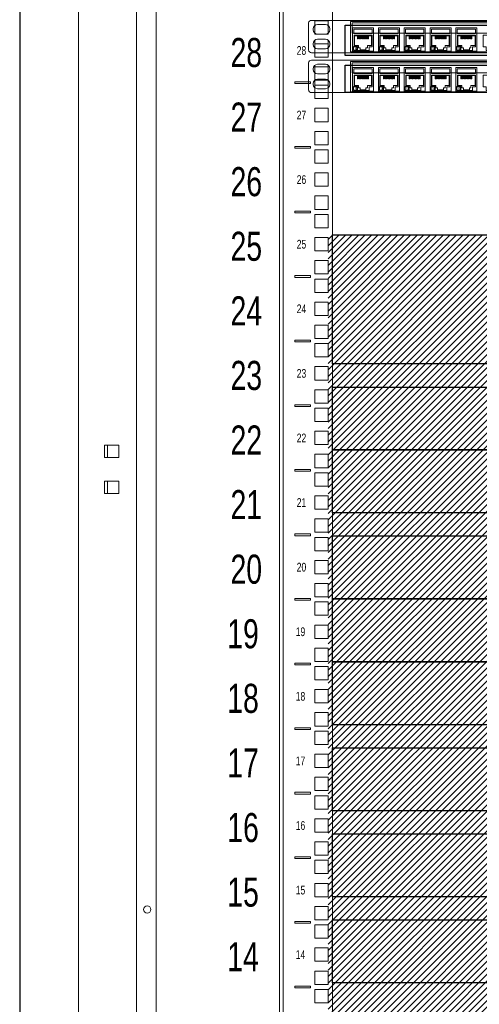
# Model space of a CAD drawing. Header units: millimetres. Extents: x -1087 to 3984, y -274 to 1871.
# Tile 2 of 16: x -1087 to -771, y 404 to 1081. Entities that reach past the tile are written whole.
import ezdxf
from ezdxf.enums import TextEntityAlignment as Align

# ---------------------------------------------------------------- set-up
doc = ezdxf.new("R2010")
doc.units = ezdxf.units.MM
for name, color, linetype, lineweight in [('2DE_OBJ_BKT-pp', 93, 'Continuous', 5), ('2DE_OBJ_TXT', 53, 'Continuous', 5), ('2DE_TXT', 7, 'Continuous', 9), ('CP_DETAL', 33, 'Continuous', 9)]:
    doc.layers.add(name, color=color, linetype=linetype, lineweight=lineweight)
doc.layers.add('_IE_Gniazdo_LAN_TV', color=5, linetype='Continuous')
doc.styles.add('CP_ATTR', font='ARIAL.TTF')
doc.styles.get("Standard").update_dxf_attribs({"font": 'ARIAL.TTF'})

# ---------------------------------------------------------------- blocks, each defined once
blk = doc.blocks.new('2d_bkt_switchward_1_04_5py1std')
for points in [[(0, 1940.5), (0, 49.5), (40, 49.5), (40, 1940.5), (0, 1940.5)], [(53.5, 1930), (53.5, 60)], [(138.5, 60), (138.5, 1930), (138.5, 1930)], [(141, 60), (141, 1930), (141, 1930)], [(20, 1011.79), (28, 1011.79), (28, 1003.29), (20, 1003.29), (20, 1011.79), (18, 1011.79), (18, 1003.29), (20, 1003.29)], [(20, 987.04), (28, 987.04), (28, 978.54), (20, 978.54), (20, 987.04), (18, 987.04), (18, 978.54), (20, 978.54)]]:
    blk.add_lwpolyline(points)
blk.add_circle((47.46, 692.21), 2.5)
at = {"layer": 'CP_DETAL'}
for points in [[(175, 60), (175, 1930), (175, 1930)], [(162.9, 1294.7), (172.1, 1294.7), (172.1, 1303.9), (162.9, 1303.9), (162.9, 1294.7)], [(162.9, 1278.82), (172.1, 1278.82), (172.1, 1288.02), (162.9, 1288.02), (162.9, 1278.82)], [(162.9, 1262.95), (172.1, 1262.95), (172.1, 1272.15), (162.9, 1272.15), (162.9, 1262.95)], [(149.01, 1261.8), (160.01, 1261.8), (160.01, 1260.6), (149.01, 1260.6), (149.01, 1261.8)], [(162.9, 1250.25), (172.1, 1250.25), (172.1, 1259.45), (162.9, 1259.45), (162.9, 1250.25)], [(162.9, 1234.38), (172.1, 1234.38), (172.1, 1243.57), (162.9, 1243.57), (162.9, 1234.38)], [(162.9, 1218.5), (172.1, 1218.5), (172.1, 1227.7), (162.9, 1227.7), (162.9, 1218.5)], [(149.01, 1217.35), (160.01, 1217.35), (160.01, 1216.15), (149.01, 1216.15), (149.01, 1217.35)], [(162.9, 1205.8), (172.1, 1205.8), (172.1, 1215), (162.9, 1215), (162.9, 1205.8)], [(162.9, 1189.93), (172.1, 1189.93), (172.1, 1199.13), (162.9, 1199.13), (162.9, 1189.93)], [(162.9, 1174.05), (172.1, 1174.05), (172.1, 1183.25), (162.9, 1183.25), (162.9, 1174.05)], [(149.01, 1172.9), (160.01, 1172.9), (160.01, 1171.7), (149.01, 1171.7), (149.01, 1172.9)], [(162.9, 1161.35), (172.1, 1161.35), (172.1, 1170.55), (162.9, 1170.55), (162.9, 1161.35)], [(162.9, 1145.48), (172.1, 1145.48), (172.1, 1154.68), (162.9, 1154.68), (162.9, 1145.48)], [(162.9, 1129.6), (172.1, 1129.6), (172.1, 1138.8), (162.9, 1138.8), (162.9, 1129.6)], [(149.01, 1128.45), (160.01, 1128.45), (160.01, 1127.25), (149.01, 1127.25), (149.01, 1128.45)], [(162.9, 1116.9), (172.1, 1116.9), (172.1, 1126.1), (162.9, 1126.1), (162.9, 1116.9)], [(162.9, 1101.03), (172.1, 1101.03), (172.1, 1110.23), (162.9, 1110.23), (162.9, 1101.03)], [(162.9, 1085.15), (172.1, 1085.15), (172.1, 1094.35), (162.9, 1094.35), (162.9, 1085.15)], [(149.01, 1084), (160.01, 1084), (160.01, 1082.8), (149.01, 1082.8), (149.01, 1084)], [(162.9, 1072.45), (172.1, 1072.45), (172.1, 1081.65), (162.9, 1081.65), (162.9, 1072.45)], [(162.9, 1056.58), (172.1, 1056.58), (172.1, 1065.78), (162.9, 1065.78), (162.9, 1056.58)], [(162.9, 1040.7), (172.1, 1040.7), (172.1, 1049.9), (162.9, 1049.9), (162.9, 1040.7)], [(149.01, 1039.55), (160.01, 1039.55), (160.01, 1038.35), (149.01, 1038.35), (149.01, 1039.55)], [(162.9, 1028), (172.1, 1028), (172.1, 1037.2), (162.9, 1037.2), (162.9, 1028)], [(162.9, 1012.13), (172.1, 1012.13), (172.1, 1021.32), (162.9, 1021.32), (162.9, 1012.13)], [(162.9, 996.25), (172.1, 996.25), (172.1, 1005.45), (162.9, 1005.45), (162.9, 996.25)], [(149.01, 995.1), (160.01, 995.1), (160.01, 993.9), (149.01, 993.9), (149.01, 995.1)], [(162.9, 983.55), (172.1, 983.55), (172.1, 992.75), (162.9, 992.75), (162.9, 983.55)], [(162.9, 967.68), (172.1, 967.68), (172.1, 976.88), (162.9, 976.88), (162.9, 967.68)], [(162.9, 951.8), (172.1, 951.8), (172.1, 961), (162.9, 961), (162.9, 951.8)], [(149.01, 950.65), (160.01, 950.65), (160.01, 949.45), (149.01, 949.45), (149.01, 950.65)], [(162.9, 939.1), (172.1, 939.1), (172.1, 948.3), (162.9, 948.3), (162.9, 939.1)], [(162.9, 923.23), (172.1, 923.23), (172.1, 932.43), (162.9, 932.43), (162.9, 923.23)], [(162.9, 907.35), (172.1, 907.35), (172.1, 916.55), (162.9, 916.55), (162.9, 907.35)], [(149.01, 906.2), (160.01, 906.2), (160.01, 905), (149.01, 905), (149.01, 906.2)], [(162.9, 894.65), (172.1, 894.65), (172.1, 903.85), (162.9, 903.85), (162.9, 894.65)], [(162.9, 878.78), (172.1, 878.78), (172.1, 887.98), (162.9, 887.98), (162.9, 878.78)], [(162.9, 862.9), (172.1, 862.9), (172.1, 872.1), (162.9, 872.1), (162.9, 862.9)], [(149.01, 861.75), (160.01, 861.75), (160.01, 860.55), (149.01, 860.55), (149.01, 861.75)], [(162.9, 850.2), (172.1, 850.2), (172.1, 859.4), (162.9, 859.4), (162.9, 850.2)], [(162.9, 834.33), (172.1, 834.33), (172.1, 843.52), (162.9, 843.52), (162.9, 834.33)], [(162.9, 818.45), (172.1, 818.45), (172.1, 827.65), (162.9, 827.65), (162.9, 818.45)], [(149.01, 817.3), (160.01, 817.3), (160.01, 816.1), (149.01, 816.1), (149.01, 817.3)], [(162.9, 805.75), (172.1, 805.75), (172.1, 814.95), (162.9, 814.95), (162.9, 805.75)], [(162.9, 789.88), (172.1, 789.88), (172.1, 799.08), (162.9, 799.08), (162.9, 789.88)], [(162.9, 774), (172.1, 774), (172.1, 783.2), (162.9, 783.2), (162.9, 774)], [(149.01, 772.85), (160.01, 772.85), (160.01, 771.65), (149.01, 771.65), (149.01, 772.85)], [(162.9, 761.3), (172.1, 761.3), (172.1, 770.5), (162.9, 770.5), (162.9, 761.3)], [(162.9, 745.43), (172.1, 745.43), (172.1, 754.63), (162.9, 754.63), (162.9, 745.43)], [(162.9, 729.55), (172.1, 729.55), (172.1, 738.75), (162.9, 738.75), (162.9, 729.55)], [(149.01, 728.4), (160.01, 728.4), (160.01, 727.2), (149.01, 727.2), (149.01, 728.4)], [(162.9, 716.85), (172.1, 716.85), (172.1, 726.05), (162.9, 726.05), (162.9, 716.85)], [(162.9, 700.98), (172.1, 700.98), (172.1, 710.18), (162.9, 710.18), (162.9, 700.98)], [(162.9, 685.1), (172.1, 685.1), (172.1, 694.3), (162.9, 694.3), (162.9, 685.1)], [(149.01, 683.95), (160.01, 683.95), (160.01, 682.75), (149.01, 682.75), (149.01, 683.95)], [(162.9, 672.4), (172.1, 672.4), (172.1, 681.6), (162.9, 681.6), (162.9, 672.4)], [(162.9, 656.52), (172.1, 656.52), (172.1, 665.72), (162.9, 665.72), (162.9, 656.52)], [(162.9, 640.65), (172.1, 640.65), (172.1, 649.85), (162.9, 649.85), (162.9, 640.65)], [(149.01, 639.5), (160.01, 639.5), (160.01, 638.3), (149.01, 638.3), (149.01, 639.5)], [(162.9, 627.95), (172.1, 627.95), (172.1, 637.15), (162.9, 637.15), (162.9, 627.95)]]:
    blk.add_lwpolyline(points, dxfattribs=at)
at = {"style": 'CP_ATTR', "flags": 9}
for tag in ['ARTICLE', 'PRODUCT-TYPE', 'PRODUCER', 'CHARACTER', 'OTHER']:
    blk.add_attdef(tag, text='', height=0.00005, dxfattribs=at).set_placement((167.41, 67.69), align=Align.MIDDLE_LEFT)
at = {"layer": '2DE_OBJ_TXT', "width": 0.7}
for s, p in [('28', (104.81, 1272)), ('27', (104.81, 1227.55)), ('26', (104.81, 1183.1)), ('25', (104.81, 1138.65)), ('24', (104.81, 1094.2)), ('23', (104.81, 1049.75)), ('22', (104.81, 1005.3)), ('21', (104.81, 960.85)), ('20', (104.81, 916.4)), ('19', (102.57, 871.95)), ('18', (102.57, 827.5)), ('17', (102.57, 783.05)), ('16', (102.57, 738.6)), ('15', (102.57, 694.15)), ('14', (102.57, 649.7))]:
    blk.add_text(s, height=20, dxfattribs=at).set_placement(p)
at = {"layer": '2DE_TXT', "width": 0.7}
for s, p in [('28', (150.42, 1280.4)), ('27', (150.42, 1235.95)), ('26', (150.42, 1191.5)), ('25', (150.42, 1147.05)), ('24', (150.42, 1102.6)), ('23', (150.42, 1058.15)), ('22', (150.42, 1013.7)), ('21', (150.42, 969.25)), ('20', (150.42, 924.8)), ('19', (149.75, 880.35)), ('18', (149.75, 835.9)), ('17', (149.75, 791.45)), ('16', (149.75, 747)), ('15', (149.75, 702.55)), ('14', (149.75, 658.1))]:
    blk.add_text(s, height=6, dxfattribs=at).set_placement(p)
at = {"layer": '2DE_TXT', "style": 'CP_ATTR', "width": 0.8}
for tag, p in [('NAME', (7.18, 2020.54)), ('ORDER-NO', (7.18, 2002.94))]:
    blk.add_attdef(tag, text='', height=10, dxfattribs=at).set_placement(p, align=Align.MIDDLE_LEFT)
blk = doc.blocks.new('2hpn_bkt_55_erfvrtvr_pu')
for p, q in [((-4.6, -2.63), (-4.6, 2.63)), ((4.6, 2.63), (4.6, -2.63)), ((460.2, -2.63), (460.2, 2.63)), ((469.4, 2.63), (469.4, -2.63)), ((-4.6, -12.83), (-4.6, -7.57)), ((4.6, -7.57), (4.6, -12.83)), ((460.2, -12.83), (460.2, -7.57)), ((469.4, -7.57), (469.4, -12.83))]:
    blk.add_line(p, q)
for points in [[(-6.9, -16.15), (-6.9, -16.15), (-6.9, -16.15), (-6.9, -16.15), (471.7, -16.15), (471.7, -16.15), (471.7, -16.15, 0.41425), (473.7, -14.15), (473.7, -14.15), (473.7, 4.05, 0.414021), (471.7, 6.05), (471.7, 6.05), (-6.9, 6.05, 0.414214), (-8.9, 4.33), (-8.9, 4.33), (-8.9, -14.25, 0.414214), (-6.9, -16.15), (-6.9, -16.15)], [(-2.75, 3.3), (-2.75, 3.3), (2.75, 3.3, -0.401538), (5.75, 0.3), (5.75, 0.3), (5.75, -0.3, -0.401538), (2.75, -3.3), (2.75, -3.3), (-2.75, -3.3, -0.401538), (-5.75, -0.3), (-5.75, -0.3), (-5.75, 0.2, -0.409645), (-2.75, 3.3), (-2.75, 3.3)], [(462.05, 3.3), (462.05, 3.3), (467.55, 3.3, -0.401538), (470.55, 0.3), (470.55, 0.3), (470.55, -0.3, -0.401538), (467.55, -3.3), (467.55, -3.3), (462.05, -3.3, -0.401538), (459.05, -0.3), (459.05, -0.3), (459.05, 0.2, -0.409645), (462.05, 3.3), (462.05, 3.3)], [(-2.75, -6.9), (-2.75, -6.9), (2.75, -6.9, -0.401538), (5.75, -9.9), (5.75, -9.9), (5.75, -10.5, -0.401538), (2.75, -13.5), (2.75, -13.5), (-2.75, -13.5, -0.401538), (-5.75, -10.5), (-5.75, -10.5), (-5.75, -10, -0.409645), (-2.75, -6.9), (-2.75, -6.9)], [(462.05, -6.9), (462.05, -6.9), (467.55, -6.9, -0.401538), (470.55, -9.9), (470.55, -9.9), (470.55, -10.5, -0.401538), (467.55, -13.5), (467.55, -13.5), (462.05, -13.5, -0.401538), (459.05, -10.5), (459.05, -10.5), (459.05, -10, -0.409645), (462.05, -6.9), (462.05, -6.9)]]:
    blk.add_lwpolyline(points, format="xyb")
for points in [[(20, 5.25), (126.4, 5.29), (126.4, -15.56), (20, -15.46), (20, 5.25)], [(21.13, -2.69), (21.13, 4.31), (125.13, 4.31), (125.13, -2.69), (21.13, -2.69)], [(126.8, 5.15), (233.2, 5.19), (233.2, -15.66), (126.8, -15.56), (126.8, 5.15)], [(127.93, -2.79), (127.93, 4.21), (231.93, 4.21), (231.93, -2.79), (127.93, -2.79)], [(233.6, 5.05), (340, 5.09), (340, -15.76), (233.6, -15.66), (233.6, 5.05)], [(234.73, -2.89), (234.73, 4.11), (338.73, 4.11), (338.73, -2.89), (234.73, -2.89)], [(340.4, 4.95), (446.8, 4.99), (446.8, -15.86), (340.4, -15.76), (340.4, 4.95)], [(341.53, -2.99), (341.53, 4.01), (445.53, 4.01), (445.53, -2.99), (341.53, -2.99)], [(22.38, -4.19), (22.38, -12.19), (24.38, -12.19), (24.38, -14.69), (32.88, -14.69), (32.88, -12.19), (34.88, -12.19), (34.88, -4.19), (22.38, -4.19)], [(40.18, -4.19), (40.18, -12.19), (42.18, -12.19), (42.18, -14.69), (50.68, -14.69), (50.68, -12.19), (52.68, -12.19), (52.68, -4.19), (40.18, -4.19)], [(57.98, -4.19), (57.98, -12.19), (59.98, -12.19), (59.98, -14.69), (68.48, -14.69), (68.48, -12.19), (70.48, -12.19), (70.48, -4.19), (57.98, -4.19)], [(75.78, -4.19), (75.78, -12.19), (77.78, -12.19), (77.78, -14.69), (86.28, -14.69), (86.28, -12.19), (88.28, -12.19), (88.28, -4.19), (75.78, -4.19)], [(93.58, -4.19), (93.58, -12.19), (95.58, -12.19), (95.58, -14.69), (104.08, -14.69), (104.08, -12.19), (106.08, -12.19), (106.08, -4.19), (93.58, -4.19)], [(111.38, -4.19), (111.38, -12.19), (113.38, -12.19), (113.38, -14.69), (121.88, -14.69), (121.88, -12.19), (123.88, -12.19), (123.88, -4.19), (111.38, -4.19)], [(129.18, -4.29), (129.18, -12.29), (131.18, -12.29), (131.18, -14.79), (139.68, -14.79), (139.68, -12.29), (141.68, -12.29), (141.68, -4.29), (129.18, -4.29)], [(146.98, -4.29), (146.98, -12.29), (148.98, -12.29), (148.98, -14.79), (157.48, -14.79), (157.48, -12.29), (159.48, -12.29), (159.48, -4.29), (146.98, -4.29)], [(164.78, -4.29), (164.78, -12.29), (166.78, -12.29), (166.78, -14.79), (175.28, -14.79), (175.28, -12.29), (177.28, -12.29), (177.28, -4.29), (164.78, -4.29)], [(182.58, -4.29), (182.58, -12.29), (184.58, -12.29), (184.58, -14.79), (193.08, -14.79), (193.08, -12.29), (195.08, -12.29), (195.08, -4.29), (182.58, -4.29)], [(200.38, -4.29), (200.38, -12.29), (202.38, -12.29), (202.38, -14.79), (210.88, -14.79), (210.88, -12.29), (212.88, -12.29), (212.88, -4.29), (200.38, -4.29)], [(218.18, -4.29), (218.18, -12.29), (220.18, -12.29), (220.18, -14.79), (228.68, -14.79), (228.68, -12.29), (230.68, -12.29), (230.68, -4.29), (218.18, -4.29)], [(235.98, -4.39), (235.98, -12.39), (237.98, -12.39), (237.98, -14.89), (246.48, -14.89), (246.48, -12.39), (248.48, -12.39), (248.48, -4.39), (235.98, -4.39)], [(253.78, -4.39), (253.78, -12.39), (255.78, -12.39), (255.78, -14.89), (264.28, -14.89), (264.28, -12.39), (266.28, -12.39), (266.28, -4.39), (253.78, -4.39)], [(271.58, -4.39), (271.58, -12.39), (273.58, -12.39), (273.58, -14.89), (282.08, -14.89), (282.08, -12.39), (284.08, -12.39), (284.08, -4.39), (271.58, -4.39)], [(289.38, -4.39), (289.38, -12.39), (291.38, -12.39), (291.38, -14.89), (299.88, -14.89), (299.88, -12.39), (301.88, -12.39), (301.88, -4.39), (289.38, -4.39)], [(307.18, -4.39), (307.18, -12.39), (309.18, -12.39), (309.18, -14.89), (317.68, -14.89), (317.68, -12.39), (319.68, -12.39), (319.68, -4.39), (307.18, -4.39)], [(324.98, -4.39), (324.98, -12.39), (326.98, -12.39), (326.98, -14.89), (335.48, -14.89), (335.48, -12.39), (337.48, -12.39), (337.48, -4.39), (324.98, -4.39)], [(342.78, -4.49), (342.78, -12.49), (344.78, -12.49), (344.78, -14.99), (353.28, -14.99), (353.28, -12.49), (355.28, -12.49), (355.28, -4.49), (342.78, -4.49)], [(360.58, -4.49), (360.58, -12.49), (362.58, -12.49), (362.58, -14.99), (371.08, -14.99), (371.08, -12.49), (373.08, -12.49), (373.08, -4.49), (360.58, -4.49)], [(378.38, -4.49), (378.38, -12.49), (380.38, -12.49), (380.38, -14.99), (388.88, -14.99), (388.88, -12.49), (390.88, -12.49), (390.88, -4.49), (378.38, -4.49)], [(396.18, -4.49), (396.18, -12.49), (398.18, -12.49), (398.18, -14.99), (406.68, -14.99), (406.68, -12.49), (408.68, -12.49), (408.68, -4.49), (396.18, -4.49)], [(413.98, -4.49), (413.98, -12.49), (415.98, -12.49), (415.98, -14.99), (424.48, -14.99), (424.48, -12.49), (426.48, -12.49), (426.48, -4.49), (413.98, -4.49)], [(431.78, -4.49), (431.78, -12.49), (433.78, -12.49), (433.78, -14.99), (442.28, -14.99), (442.28, -12.49), (444.28, -12.49), (444.28, -4.49), (431.78, -4.49)]]:
    blk.add_lwpolyline(points)
at = {"linetype": 'ByBlock', "style": 'CP_ATTR', "flags": 1}
for tag in ['OTHER', 'CHARACTER', 'PRODUCER', 'PRODUCT-TYPE', 'ARTICLE']:
    blk.add_attdef(tag, text='', height=0.00005, dxfattribs=at).set_placement((0, 0), align=Align.MIDDLE_LEFT)
at = {"layer": '2DE_TXT', "lineweight": -2, "style": 'CP_ATTR', "width": 0.8}
for tag, p in [('NAME', (635.7, 2.55)), ('ORDER-NO', (635.7, -15.05))]:
    blk.add_attdef(tag, text='', height=12, dxfattribs=at).set_placement(p, align=Align.MIDDLE_LEFT)
blk = doc.blocks.new('2d_n_bkt_29_zg3ev6m')
for points in [[(0, 0), (0, 16.1), (14.5, 16.1), (14.5, 0), (0, 0)], [(0.95, 15.26), (13.55, 15.26), (13.55, 12.16), (0.95, 12.16), (0.95, 15.26)], [(10.4, 3.8), (10.4, 2.2), (9.28, 2.2), (9.28, 0.9), (5.22, 0.9), (5.22, 2.2), (4.1, 2.2), (4.1, 3.8), (1.3, 3.8), (1.3, 10.65), (13.2, 10.65), (13.2, 3.8), (10.4, 3.8)], [(3.89, 10.65), (3.89, 8.49), (3.49, 8.49), (3.49, 10.65)], [(4.91, 10.65), (4.91, 8.49), (4.51, 8.49), (4.51, 10.65)], [(5.93, 10.65), (5.93, 8.49), (5.53, 8.49), (5.53, 10.65)], [(6.95, 10.65), (6.95, 8.49), (6.55, 8.49), (6.55, 10.65)], [(7.97, 10.65), (7.97, 8.49), (7.57, 8.49), (7.57, 10.65)], [(8.99, 10.65), (8.99, 8.49), (8.59, 8.49), (8.59, 10.65)], [(10.01, 10.65), (10.01, 8.49), (9.61, 8.49), (9.61, 10.65)], [(11.03, 10.65), (11.03, 8.49), (10.63, 8.49), (10.63, 10.65)], [(0.75, 3.15), (3.45, 3.15), (3.45, 0.65), (0.75, 0.65), (0.75, 3.15)]]:
    blk.add_lwpolyline(points)
at = {"insert": (1.01, 2.7), "char_height": 2, "width": 2.7, "attachment_point": 1}
blk.add_mtext('\\fArial Narrow|b0|i0;\\H0.8x; 6', dxfattribs=at)
at = {"linetype": 'ByBlock', "style": 'CP_ATTR', "flags": 9}
for tag in ['NAME', 'ARTICLE', 'PRODUCT-TYPE', 'ORDER-NO', 'PRODUCER', 'CHARACTER', 'OTHER']:
    blk.add_attdef(tag, text='', height=0.00005, dxfattribs=at).set_placement((-2.5, -1.75), align=Align.MIDDLE_LEFT)

msp = doc.modelspace()

# ---------------------------------------------------------------- hatches: boundary and pattern name
at = {"transparency": 33554687}
h = msp.add_hatch(dxfattribs=at)
h.set_pattern_fill('ANSI31', color=256)
h.paths.add_polyline_path([(-874.85, -84.17), (-421.95, -84.17), (-421.95, 933.25), (-874.85, 933.25)])
h.paths.add_polyline_path([(-871.95, 1259.98), (-421.95, 1259.98), (-421.95, 1706.83), (-871.95, 1706.83)])

# ---------------------------------------------------------------- linework, layer by layer
msp.add_lwpolyline([(2460.49, 128.5), (0, 128.5), (-116, 128.5), (-116, 1871.1), (-1087.35, 1871.1), (-1087.35, -274.25), (2460.49, -274.25), (2460.49, 128.5)])
for points in [[(-871.95, 933.25), (-421.95, 933.25), (-421.95, 844.45), (-871.95, 844.45)], [(-871.95, 828.61), (-421.95, 828.61), (-421.95, 785.3), (-871.95, 785.3)], [(-871.95, 785.3), (-421.95, 785.3), (-421.95, 741.99), (-871.95, 741.99)], [(-871.95, 726.11), (-421.95, 726.11), (-421.95, 682.8), (-871.95, 682.8)], [(-871.95, 682.8), (-421.95, 682.8), (-421.95, 639.49), (-871.95, 639.49)], [(-871.95, 639.49), (-421.95, 639.49), (-421.95, 596.18), (-871.95, 596.18)], [(-871.95, 580.3), (-421.95, 580.3), (-421.95, 536.99), (-871.95, 536.99)], [(-871.95, 521.12), (-421.95, 521.12), (-421.95, 477.81), (-871.95, 477.81)], [(-871.95, 461.93), (-421.95, 461.93), (-421.95, 418.62), (-871.95, 418.62)]]:
    msp.add_lwpolyline(points, close=True)
at = {"layer": '_IE_Gniazdo_LAN_TV'}
for points in [[(-863.06, 1077.73), (-715.73, 1077.73), (-715.73, 1056.65), (-863.06, 1056.65)], [(-863.06, 1050.09), (-504.38, 1050.09), (-504.38, 1031.26), (-863.06, 1031.26)]]:
    msp.add_lwpolyline(points, close=True, dxfattribs=at)

# ---------------------------------------------------------------- block references
at = {"layer": '2DE_OBJ_BKT-pp'}
for name, p in [('2d_bkt_switchward_1_04_5py1std', (-1046.95, -223.17)), ('2hpn_bkt_55_erfvrtvr_pu', (-879.45, 1074.83)), ('2d_n_bkt_29_zg3ev6m', (-858.13, 1059.73)), ('2d_n_bkt_29_zg3ev6m', (-840.33, 1059.73)), ('2d_n_bkt_29_zg3ev6m', (-822.53, 1059.73)), ('2d_n_bkt_29_zg3ev6m', (-804.73, 1059.73)), ('2d_n_bkt_29_zg3ev6m', (-786.93, 1059.73)), ('2hpn_bkt_55_erfvrtvr_pu', (-879.45, 1047.41)), ('2d_n_bkt_29_zg3ev6m', (-858.13, 1032.31)), ('2d_n_bkt_29_zg3ev6m', (-840.33, 1032.31)), ('2d_n_bkt_29_zg3ev6m', (-822.53, 1032.31)), ('2d_n_bkt_29_zg3ev6m', (-804.73, 1032.31)), ('2d_n_bkt_29_zg3ev6m', (-786.93, 1032.31))]:
    msp.add_blockref(name, p, dxfattribs=at)

doc.saveas('drawing.dxf')
